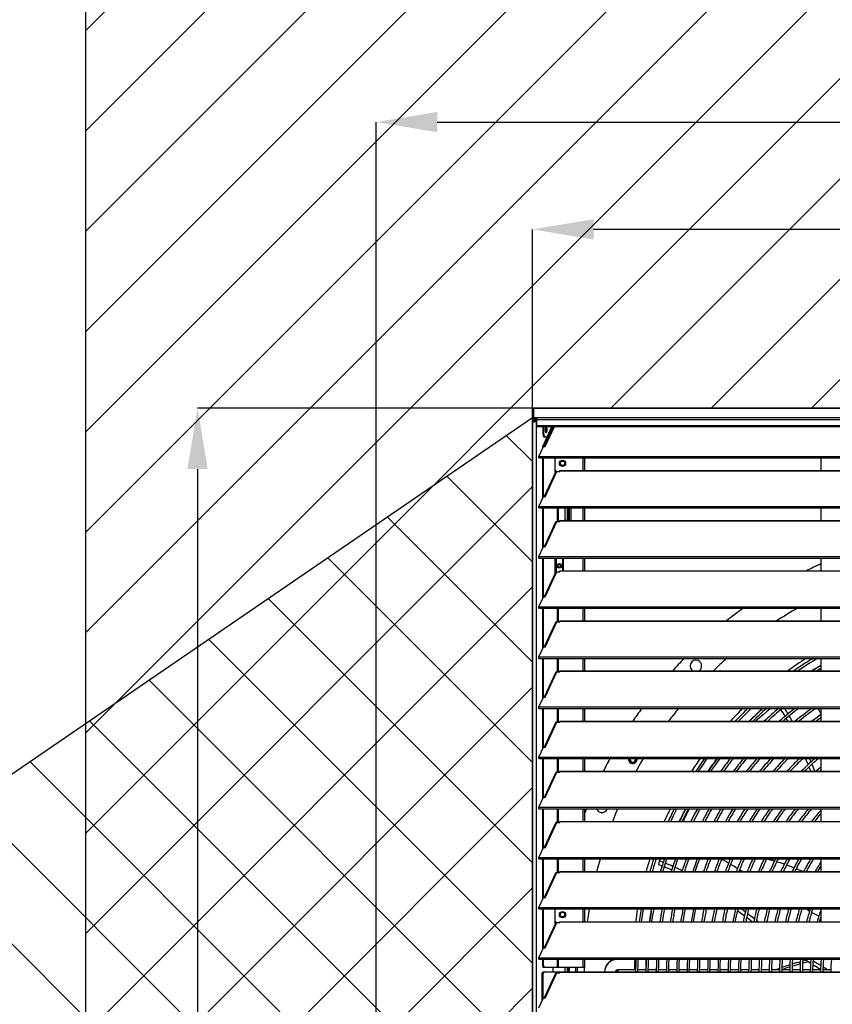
# Model space of a CAD drawing. Header units: millimetres. Extents: x 0 to 39025, y 0 to 11880.
# Tile 37 of 54: x 26036 to 26946, y 9173 to 10274. Entities that reach past the tile are written whole.
import ezdxf

# ---------------------------------------------------------------- set-up
doc = ezdxf.new("R2010")
doc.units = ezdxf.units.MM
doc.header["$PDSIZE"] = -1
for name, color, linetype in [('DIMENZIJE', 4, 'Continuous'), ('ODMIKI funkcionalni', 253, 'Continuous'), ('ODMIKI varnostni', 252, 'Continuous')]:
    doc.layers.add(name, color=color, linetype=linetype)
doc.styles.add('SLDTEXTSTYLE6', font='txt')
doc.dimstyles.new('SLDDIMSTYLE0', dxfattribs={"dimtxt": 3, "dimasz": 3.414889, "dimexe": 0, "dimexo": 0.0625, "dimgap": 0.75, "dimtad": 1, "dimdec": 0, "dimlfac": 20, "dimrnd": 1e-09, "dimzin": 12, "dimdsep": 46, "dimtxsty": 'SLDTEXTSTYLE6', "dimsah": 1, "dimcen": 0.09, "dimadec": 0, "dimazin": 3, "dimtfac": 1, "dimtdec": 0, "dimtofl": 0, "dimtmove": 0, "dimatfit": 3, "dimfxl": 1, "dimfrac": 2, "dimtolj": 1, "dimtzin": 12, "dimarcsym": 0})

# ---------------------------------------------------------------- blocks, each defined once
blk = doc.blocks.new('*D11')
at = {"layer": 'Defpoints', "color": 0, "ltscale": 20, "transparency": 16777216}
for p in [(26610.3, 10039.9), (26610.3, 9824.4), (29810.3, 9824.4)]:
    blk.add_point(p, dxfattribs=at)
at = {"layer": 'DIMENZIJE', "color": 0, "lineweight": -2, "ltscale": 20, "transparency": 16777216}
for p, q in [((26610.3, 9825.7), (26610.3, 10039.9)), ((29742, 10039.9), (26678.6, 10039.9)), ((29810.3, 9825.7), (29810.3, 10039.9))]:
    blk.add_line(p, q, dxfattribs=at)
at = {"layer": 'DIMENZIJE', "color": 0, "ltscale": 20, "transparency": 16777216}
for points in [[(26678.6, 10051.3), (26678.6, 10028.5), (26610.3, 10039.9)], [(29742, 10051.3), (29742, 10028.5), (29810.3, 10039.9)]]:
    blk.add_solid(points, dxfattribs=at)
at = {"layer": 'DIMENZIJE', "color": 0, "ltscale": 20, "transparency": 16777216, "insert": (28210.3, 10116.6), "char_height": 60, "attachment_point": 2, "style": 'SLDTEXTSTYLE6'}
blk.add_mtext('\\A1;3200', dxfattribs=at)
blk = doc.blocks.new('*D12')
at = {"layer": 'Defpoints', "color": 0, "ltscale": 20, "transparency": 16777216}
for p in [(26611.3, 9839.9), (26235.3, 8146.1), (26692.3, 8146.1)]:
    blk.add_point(p, dxfattribs=at)
at = {"layer": 'DIMENZIJE', "color": 0, "lineweight": -2, "ltscale": 20, "transparency": 16777216}
for p, q in [((26610.1, 9839.9), (26235.3, 9839.9)), ((26235.3, 9771.6), (26235.3, 8214.4)), ((26691.1, 8146.1), (26235.3, 8146.1))]:
    blk.add_line(p, q, dxfattribs=at)
at = {"layer": 'DIMENZIJE', "color": 0, "ltscale": 20, "transparency": 16777216}
for points in [[(26223.9, 9771.6), (26246.7, 9771.6), (26235.3, 9839.9)], [(26223.9, 8214.4), (26246.7, 8214.4), (26235.3, 8146.1)]]:
    blk.add_solid(points, dxfattribs=at)
at = {"layer": 'DIMENZIJE', "color": 0, "ltscale": 20, "transparency": 16777216, "insert": (26158.6, 8993), "char_height": 60, "attachment_point": 2, "rotation": 90, "style": 'SLDTEXTSTYLE6'}
blk.add_mtext('\\A1;1694', dxfattribs=at)
blk = doc.blocks.new('*D13')
at = {"layer": 'Defpoints', "color": 0, "ltscale": 20, "transparency": 16777216}
for p in [(29810.3, 10159.9), (29810.3, 9824.4), (26435.3, 9124.4)]:
    blk.add_point(p, dxfattribs=at)
at = {"layer": 'DIMENZIJE', "color": 0, "lineweight": -2, "ltscale": 20, "transparency": 16777216}
for p, q in [((26435.3, 9125.6), (26435.3, 10159.9)), ((26503.6, 10159.9), (29742, 10159.9)), ((29810.3, 9825.7), (29810.3, 10159.9))]:
    blk.add_line(p, q, dxfattribs=at)
at = {"layer": 'DIMENZIJE', "color": 0, "ltscale": 20, "transparency": 16777216}
for points in [[(26503.6, 10171.3), (26503.6, 10148.5), (26435.3, 10159.9)], [(29742, 10171.3), (29742, 10148.5), (29810.3, 10159.9)]]:
    blk.add_solid(points, dxfattribs=at)
at = {"layer": 'DIMENZIJE', "color": 0, "ltscale": 20, "transparency": 16777216, "insert": (28122.8, 10235.8), "char_height": 60, "attachment_point": 2, "style": 'SLDTEXTSTYLE6'}
blk.add_mtext('\\A1;3375', dxfattribs=at)

msp = doc.modelspace()

# ---------------------------------------------------------------- hatches: boundary and pattern name
at = {"layer": 'ODMIKI funkcionalni'}
h = msp.add_hatch(dxfattribs=at)
h.set_pattern_fill('ANSI31', color=256, scale=25)
h.set_pattern_definition([(45, (15623.25, 0), (-56.1266, 56.1266), [])])
h.paths.add_polyline_path([(30610.3, 10824.8), (26110.2, 10824.8), (26110.2, 8118.1), (26610.1, 8118.1), (26610.1, 9839.9), (29811.7, 9839.9), (29811.7, 8118.1), (30610.3, 8118.1)])
at = {"layer": 'ODMIKI varnostni'}
h = msp.add_hatch(dxfattribs=at)
h.set_pattern_fill('ANSI31', color=256, scale=25, angle=90)
h.set_pattern_definition([(135, (15623.25, 0), (-56.1266, -56.1266), [])])
h.paths.add_polyline_path([(26610.1, 9829.5), (24110.1, 8118.1), (26610.1, 8118.1)])
h.paths.add_polyline_path([(29811.7, 9829.5), (29811.7, 8118.1), (32311.7, 8118.1)])

# ---------------------------------------------------------------- linework, layer by layer
at = {"color": 7, "linetype": 'Continuous', "lineweight": 25, "ltscale": 20}
for p, q in [((26610.3, 9838.9), (26610.3, 9828.5)), ((28184.4, 9839.9), (26611.3, 9839.9)), ((28184.3, 9839.9), (26611.3, 9839.9)), ((26611.3, 9839.9), (26611.3, 9827.4)), ((26610.3, 9828.1), (26610.3, 8266.1)), ((26611.3, 9829.5), (28184.3, 9829.5)), ((26611.3, 9828.5), (26614.8, 9828.5)), ((26611.3, 9828.4), (26614.4, 9828.4)), ((26611.3, 9827.4), (26614.4, 9827.4)), ((26612.3, 9825.4), (26612.3, 9827.4)), ((26612.3, 9826.4), (26614.2, 9826.4)), ((26614.2, 9826.4), (26614.2, 9825.4)), ((26614.2, 9826.4), (26614.8, 9826.4)), ((26614.4, 9828.4), (26614.4, 9827.4)), ((26614.8, 9828.4), (26614.4, 9828.4)), ((26614.8, 9827.4), (26614.4, 9827.4)), ((26614.8, 9829.5), (26614.8, 9819.4)), ((28180.9, 9826.6), (26614.8, 9826.6)), ((26614.2, 9825.4), (26612.3, 9825.4)), ((26612.3, 9824.8), (26612.3, 9824.8)), ((26613.3, 9825.1), (26614.8, 9825.2)), ((26613.3, 9825.1), (26614.2, 9825.1)), ((26614.2, 9825.4), (26614.8, 9825.4)), ((26614.2, 9825.1), (26614.2, 8266.1)), ((26614.2, 9825.1), (26614.8, 9825.1)), ((26614.8, 9820.5), (28180.9, 9820.5)), ((26614.8, 9819.4), (28180.9, 9819.4)), ((26621.6, 9797.1), (26632, 9819.4)), ((26622, 9810.4), (26622, 9819.4)), ((26622.6, 9797.1), (26632.9, 9819.4)), ((26623, 9810.4), (26623, 9819.4)), ((26633.6, 9819.4), (26623.1, 9797)), ((26624.2, 9796.9), (26634.7, 9819.4)), ((26625.2, 9818), (26624.6, 9818)), ((26624.8, 9818.7), (26625.2, 9818)), ((26625.2, 9818), (26625.2, 9813.9)), ((26625.5, 9817.5), (26625.5, 9814.3)), ((26622, 9810.4), (26623, 9810.4)), ((26622.9, 9807.4), (26622, 9810.4)), ((26626.4, 9807.4), (26622.9, 9807.4)), ((26623, 9810.4), (26623.9, 9807.4)), ((26625.2, 9813.9), (26624.6, 9813.9)), ((26625.2, 9813.9), (26624.8, 9813.1)), ((26617.4, 9785.9), (26622.6, 9797.1)), ((26622.6, 9797.1), (26621.6, 9797.1)), ((26621.6, 9794.9), (26621.6, 9797.1)), ((26622.6, 9796.9), (26622.6, 9797.1)), ((26622.6, 9797.1), (26624.2, 9796.9)), ((26617.4, 9784.3), (26617.4, 9785.9)), ((26617.4, 9785.9), (28178.3, 9785.9)), ((26617.4, 9784.3), (28178.3, 9784.3)), ((26621.6, 9738.8), (26621.6, 9784.3)), ((26622.6, 9740.8), (26622.6, 9784.3)), ((26635.5, 9768.1), (26635.5, 9784.3)), ((26666.8, 9770.1), (26666.8, 9784.3)), ((26668.8, 9770.1), (26668.8, 9784.3)), ((26933, 9784.3), (26933, 9770.1)), ((26640.8, 9778.2), (26641.4, 9778.2)), ((26646.3, 9778.2), (26646.8, 9778.2)), ((26635.8, 9768.1), (26623.1, 9740.9)), ((26624.2, 9740.8), (26637.4, 9769)), ((26635.5, 9770.9), (26637.3, 9769.1)), ((26635.5, 9768.1), (26635.8, 9768.1)), ((26637.3, 9769.1), (26639.3, 9769.1)), ((26637.4, 9769), (26640.8, 9769)), ((26639.3, 9769), (26639.3, 9769.1)), ((26640.8, 9769), (26640.8, 9770.1)), ((26640.8, 9770.1), (28154.8, 9770.1)), ((26640.8, 9769.8), (28154.8, 9769.8)), ((26617.4, 9729.8), (26622.6, 9741)), ((26622.6, 9741), (26624.2, 9740.8)), ((26617.4, 9728.2), (26617.4, 9729.8)), ((26617.4, 9729.8), (28178.3, 9729.8)), ((26617.4, 9728.2), (28178.3, 9728.2)), ((26621.6, 9682.7), (26621.6, 9728.2)), ((26622.6, 9684.7), (26622.6, 9728.2)), ((26638.3, 9712.9), (26638.3, 9728.2)), ((26639.3, 9712.9), (26639.3, 9728.2)), ((26646.3, 9728.2), (26646.3, 9714.5)), ((26646.5, 9728.2), (26646.5, 9714.5)), ((26648.8, 9728.2), (26648.8, 9714.5)), ((26649.1, 9728.2), (26649.1, 9714.5)), ((26650.6, 9728.2), (26650.6, 9714.5)), ((26651.4, 9728.2), (26651.4, 9714.5)), ((26653.3, 9714.5), (26653.3, 9728.2)), ((26666.8, 9714), (26666.8, 9728.2)), ((26668.8, 9714), (26668.8, 9728.2)), ((26933, 9728.2), (26933, 9714)), ((26635.8, 9712.1), (26623.1, 9684.8)), ((26624.2, 9684.7), (26637.4, 9712.9)), ((26637.4, 9712.9), (26640.8, 9712.9)), ((26640.8, 9712.9), (26640.8, 9714)), ((26640.8, 9714), (28154.8, 9714)), ((26640.8, 9713.7), (28154.8, 9713.7)), ((26646.3, 9714.5), (26653.3, 9714.5)), ((26617.4, 9673.7), (26622.6, 9684.9)), ((26622.6, 9684.9), (26624.2, 9684.7)), ((26617.4, 9672.1), (26617.4, 9673.7)), ((26617.4, 9673.7), (28178.3, 9673.7)), ((26617.4, 9672.1), (28178.3, 9672.1)), ((26621.6, 9626.6), (26621.6, 9672.1)), ((26622.6, 9628.6), (26622.6, 9672.1)), ((26635.5, 9655.4), (26635.5, 9672.1)), ((26636.5, 9672.1), (26636.5, 9656.6)), ((26638.3, 9663.4), (26638.7, 9663.4)), ((26642, 9663.4), (26642.3, 9663.4)), ((26643.7, 9672.1), (26643.7, 9657.9)), ((26644.8, 9657.9), (26644.8, 9672.1)), ((26666.8, 9657.9), (26666.8, 9672.1)), ((26668.8, 9657.9), (26668.8, 9672.1)), ((26933, 9672.1), (26933, 9657.9)), ((26635.8, 9656), (26623.1, 9628.8)), ((26624.2, 9628.6), (26637.4, 9656.8)), ((26637.4, 9656.8), (26640.8, 9656.8)), ((26640.8, 9656.8), (26640.8, 9657.9)), ((26640.8, 9657.9), (28154.8, 9657.9)), ((26640.8, 9657.7), (28154.8, 9657.7)), ((26617.4, 9617.6), (26622.6, 9628.8)), ((26622.6, 9628.8), (26624.2, 9628.6)), ((26617.4, 9617.6), (28178.3, 9617.6)), ((26617.4, 9616), (26617.4, 9617.6)), ((26617.4, 9616), (28178.3, 9616)), ((26621.6, 9570.5), (26621.6, 9616)), ((26622.6, 9572.5), (26622.6, 9616)), ((26638.3, 9600.8), (26638.3, 9616)), ((26639.3, 9600.8), (26639.3, 9616)), ((26666.8, 9601.9), (26666.8, 9616)), ((26668.8, 9601.9), (26668.8, 9616)), ((26933, 9616), (26933, 9601.9)), ((26635.8, 9599.9), (26623.1, 9572.7)), ((26624.2, 9572.5), (26637.4, 9600.8)), ((26637.4, 9600.8), (26640.8, 9600.8)), ((26640.8, 9600.8), (26640.8, 9601.9)), ((26640.8, 9601.9), (28154.8, 9601.9)), ((26640.8, 9601.6), (28154.8, 9601.6)), ((26617.4, 9561.5), (26622.6, 9572.7)), ((26622.6, 9572.7), (26624.2, 9572.5)), ((26617.4, 9559.9), (26617.4, 9561.5)), ((26617.4, 9561.5), (28178.3, 9561.5)), ((26617.4, 9559.9), (28178.3, 9559.9)), ((26621.6, 9514.4), (26621.6, 9559.9)), ((26622.6, 9516.4), (26622.6, 9559.9)), ((26638.3, 9544.7), (26638.3, 9559.9)), ((26639.3, 9544.7), (26639.3, 9559.9)), ((26666.8, 9545.8), (26666.8, 9559.9)), ((26668.8, 9545.8), (26668.8, 9559.9)), ((26933, 9559.9), (26933, 9545.8)), ((26635.8, 9543.8), (26623.1, 9516.6)), ((26624.2, 9516.4), (26637.4, 9544.7)), ((26637.4, 9544.7), (26640.8, 9544.7)), ((26640.8, 9544.7), (26640.8, 9545.8)), ((26640.8, 9545.8), (28154.8, 9545.8)), ((26640.8, 9545.5), (28154.8, 9545.5)), ((26933, 9546), (26932.7, 9545.8)), ((26617.4, 9505.5), (26622.6, 9516.6)), ((26622.6, 9516.6), (26624.2, 9516.4)), ((26617.4, 9505.5), (28178.3, 9505.5)), ((26617.4, 9503.8), (26617.4, 9505.5)), ((26617.4, 9503.8), (28178.3, 9503.8)), ((26621.6, 9458.3), (26621.6, 9503.8)), ((26622.6, 9460.4), (26622.6, 9503.8)), ((26638.3, 9488.6), (26638.3, 9503.8)), ((26639.3, 9488.6), (26639.3, 9503.8)), ((26666.8, 9489.7), (26666.8, 9503.8)), ((26668.8, 9489.7), (26668.8, 9503.8)), ((26933, 9503.8), (26933, 9489.7)), ((26635.8, 9487.7), (26623.1, 9460.5)), ((26624.2, 9460.3), (26637.4, 9488.6)), ((26637.4, 9488.6), (26640.8, 9488.6)), ((26640.8, 9488.6), (26640.8, 9489.7)), ((26640.8, 9489.7), (28154.8, 9489.7)), ((26640.8, 9489.4), (28154.8, 9489.4)), ((26617.4, 9449.4), (26622.6, 9460.6)), ((26622.6, 9460.6), (26624.2, 9460.3)), ((26617.4, 9447.7), (26617.4, 9449.4)), ((26617.4, 9449.4), (28178.3, 9449.4)), ((26617.4, 9447.7), (28178.3, 9447.7)), ((26621.6, 9402.2), (26621.6, 9447.7)), ((26622.6, 9404.3), (26622.6, 9447.7)), ((26638.3, 9432.5), (26638.3, 9447.7)), ((26639.3, 9432.5), (26639.3, 9447.7)), ((26666.8, 9433.6), (26666.8, 9447.7)), ((26668.8, 9433.6), (26668.8, 9447.7)), ((26921.9, 9444), (26920.3, 9447.7)), ((26933, 9447.7), (26933, 9433.6)), ((26635.8, 9431.6), (26623.1, 9404.4)), ((26624.2, 9404.2), (26637.4, 9432.5)), ((26637.4, 9432.5), (26640.8, 9432.5)), ((26640.8, 9432.5), (26640.8, 9433.6)), ((26640.8, 9433.6), (28154.8, 9433.6)), ((26640.8, 9433.3), (28154.8, 9433.3)), ((26617.4, 9393.3), (26622.6, 9404.5)), ((26622.6, 9404.5), (26624.2, 9404.2)), ((26617.4, 9391.6), (26617.4, 9393.3)), ((26617.4, 9393.3), (28178.3, 9393.3)), ((26617.4, 9391.6), (28178.3, 9391.6)), ((26621.6, 9346.1), (26621.6, 9391.6)), ((26622.6, 9348.2), (26622.6, 9391.6)), ((26638.3, 9376.4), (26638.3, 9391.6)), ((26639.3, 9376.4), (26639.3, 9391.6)), ((26666.8, 9377.5), (26666.8, 9391.6)), ((26668.8, 9377.5), (26668.8, 9391.6)), ((26933, 9391.6), (26933, 9377.5)), ((26635.8, 9375.5), (26623.1, 9348.3)), ((26624.2, 9348.1), (26637.4, 9376.4)), ((26637.4, 9376.4), (26640.8, 9376.4)), ((26640.8, 9376.4), (26640.8, 9377.5)), ((26640.8, 9377.5), (28154.8, 9377.5)), ((26640.8, 9377.2), (28154.8, 9377.2)), ((26617.4, 9337.2), (26622.6, 9348.4)), ((26622.6, 9348.4), (26624.2, 9348.1)), ((26617.4, 9335.5), (26617.4, 9337.2)), ((26617.4, 9337.2), (28178.3, 9337.2)), ((26617.4, 9335.5), (28178.3, 9335.5)), ((26621.6, 9290), (26621.6, 9335.5)), ((26622.6, 9292.1), (26622.6, 9335.5)), ((26638.3, 9320.3), (26638.3, 9335.5)), ((26639.3, 9320.3), (26639.3, 9335.5)), ((26666.8, 9321.4), (26666.8, 9335.5)), ((26668.8, 9321.4), (26668.8, 9335.5)), ((26753.6, 9335.5), (26752.1, 9333.4)), ((26752.1, 9333.4), (26756.7, 9331.7)), ((26933, 9335.5), (26933, 9321.4)), ((26624.2, 9292.1), (26637.4, 9320.3)), ((26637.4, 9320.3), (26640.8, 9320.3)), ((26640.8, 9320.3), (26640.8, 9321.4)), ((26640.8, 9321.4), (28154.8, 9321.4)), ((26640.8, 9321.1), (28154.8, 9321.1)), ((26751.3, 9329.1), (26755.4, 9327.6)), ((26768.4, 9322), (26769.6, 9321.4)), ((26635.8, 9319.4), (26623.1, 9292.2)), ((26617.4, 9281.1), (26622.6, 9292.3)), ((26622.6, 9292.3), (26624.2, 9292.1)), ((26617.4, 9281.1), (28178.3, 9281.1)), ((26617.4, 9279.5), (26617.4, 9281.1)), ((26617.4, 9279.5), (28178.3, 9279.5)), ((26621.6, 9234), (26621.6, 9279.5)), ((26622.6, 9236), (26622.6, 9279.5)), ((26635.5, 9263.1), (26635.5, 9279.5)), ((26643.8, 9275.7), (26643.8, 9276.3)), ((26666.8, 9265.3), (26666.8, 9279.5)), ((26668.8, 9265.3), (26668.8, 9279.5)), ((26837.3, 9279.5), (26837.5, 9279.3)), ((26839.7, 9277.7), (26847.6, 9272)), ((26844.3, 9279.5), (26848.5, 9276.3)), ((26920.3, 9277), (26916, 9279.5)), ((26933, 9279.5), (26933, 9265.3)), ((26635.5, 9265.9), (26637.2, 9264.2)), ((26640.8, 9264.2), (26640.8, 9265.3)), ((26640.8, 9265.3), (28154.8, 9265.3)), ((26640.8, 9265), (28154.8, 9265)), ((26643.8, 9270.3), (26643.8, 9270.8)), ((26849.9, 9270.3), (26856.5, 9265.3)), ((26850.8, 9274.6), (26858.6, 9268.8)), ((26860.9, 9267.1), (26863.3, 9265.3)), ((26933, 9270), (26932.9, 9270)), ((26635.8, 9263.3), (26623.1, 9236.1)), ((26624.2, 9236), (26637.4, 9264.2)), ((26635.5, 9263.1), (26635.7, 9263.1)), ((26637.4, 9264.2), (26640.8, 9264.2)), ((26617.4, 9225), (26622.6, 9236.2)), ((26622.6, 9236.2), (26624.2, 9236)), ((26617.4, 9225), (28178.3, 9225)), ((26617.4, 9223.4), (26617.4, 9225)), ((26617.4, 9223.4), (28178.3, 9223.4)), ((26621.6, 9216.2), (26621.6, 9223.4)), ((26622.6, 9216.2), (26622.6, 9223.4)), ((26638.3, 9214.2), (26638.3, 9223.4)), ((26639.3, 9214.2), (26639.3, 9223.4)), ((26666.8, 9214.2), (26666.8, 9223.4)), ((26668.8, 9214.2), (26668.8, 9223.4)), ((26921.6, 9223.4), (26921.7, 9223.3)), ((26621.6, 9216.2), (26622.6, 9216.2)), ((26622.2, 9214.2), (26621.6, 9216.2)), ((26668.8, 9214.2), (26622.2, 9214.2)), ((26622.6, 9216.2), (26623.2, 9214.2)), ((26633, 9214.2), (26633, 9209.2)), ((26646.5, 9214.2), (26646.5, 9209.2)), ((26648.8, 9214.2), (26648.8, 9209.2)), ((26649.1, 9214.2), (26649.1, 9209.2)), ((26650.6, 9214.2), (26650.6, 9209.2)), ((26651.4, 9214.2), (26651.4, 9209.2)), ((26658.3, 9214.2), (26658.3, 9209.2)), ((26660.4, 9209.2), (26660.4, 9214.2)), ((26668.4, 9209.2), (26668.5, 9214.2)), ((26703.7, 9210.7), (26703.7, 9210.7)), ((26704.2, 9210.2), (26704.3, 9210.1)), ((26725.7, 9211.4), (26705.9, 9211.4)), ((26705.9, 9209.2), (26705.9, 9211.4)), ((26737.2, 9211.4), (26728.3, 9211.4)), ((26748.7, 9211.4), (26739.8, 9211.4)), ((26760.2, 9211.4), (26751.3, 9211.4)), ((26771.7, 9211.4), (26762.8, 9211.4)), ((26783.2, 9211.4), (26774.3, 9211.4)), ((26794.7, 9211.4), (26785.8, 9211.4)), ((26806.2, 9211.4), (26797.3, 9211.4)), ((26817.7, 9211.4), (26808.8, 9211.4)), ((26829.2, 9211.4), (26820.3, 9211.4)), ((26840.7, 9211.4), (26831.8, 9211.4)), ((26852.2, 9211.4), (26843.3, 9211.4)), ((26863.7, 9211.4), (26854.8, 9211.4)), ((26875.2, 9211.4), (26866.3, 9211.4)), ((26886.7, 9211.4), (26877.8, 9211.4)), ((26898.2, 9211.4), (26889.3, 9211.4)), ((26909.7, 9211.4), (26900.8, 9211.4)), ((26921.2, 9211.4), (26912.3, 9211.4)), ((26932.7, 9211.4), (26923.8, 9211.4)), ((26944.2, 9211.4), (26935.3, 9211.4)), ((26621.1, 9207.2), (26621.7, 9209.2)), ((26622.1, 9207.2), (26621.1, 9207.2)), ((26621.1, 9176.8), (26621.1, 9207.2)), ((26621.7, 9209.2), (28174, 9209.2)), ((26622.7, 9209.2), (26622.1, 9207.2)), ((26622.1, 9178.8), (26622.1, 9207.2)), ((26635.8, 9207.2), (26623.1, 9180)), ((26624.2, 9179.9), (26637.4, 9208.1)), ((26637.4, 9208.1), (26640.8, 9208.1)), ((26637.8, 9208.1), (26637.8, 9209.2)), ((26638.8, 9208.1), (26638.8, 9209.2)), ((26640.8, 9208.1), (26640.8, 9209.2)), ((26640.8, 9208.9), (28154.8, 9208.9)), ((26617.4, 9168.9), (26622.6, 9180.1)), ((26622.6, 9180.1), (26624.2, 9179.9))]:
    msp.add_line(p, q, dxfattribs=at)
at = {"color": 7, "linetype": 'Continuous', "lineweight": 25, "ltscale": 20, "flags": 128}
for points in [[(26611.3, 9839.9), (26611.3, 9839.9), (26611.3, 9839.9)], [(26610.3, 9824.4), (26610.4, 9824.5), (26610.5, 9824.5), (26610.6, 9824.5), (26610.8, 9824.6), (26611.1, 9824.6), (26611.4, 9824.7), (26611.7, 9824.7), (26612, 9824.8), (26612.4, 9824.8), (26612.7, 9824.9), (26613.1, 9824.9), (26613.4, 9824.9), (26613.7, 9825), (26613.9, 9825), (26614.1, 9825.1), (26614.2, 9825.1)], [(26626.5, 9815.9), (26626.5, 9816.3), (26626.5, 9816.6), (26626.5, 9817), (26626.4, 9817.3), (26626.4, 9817.6), (26626.3, 9817.9), (26626.3, 9818.2), (26626.2, 9818.5), (26626.1, 9818.7), (26626, 9818.9), (26625.9, 9819.1), (26625.8, 9819.2), (26625.7, 9819.3), (26625.6, 9819.4), (26625.5, 9819.4), (26625.4, 9819.4), (26625.2, 9819.3), (26625.1, 9819.3), (26625, 9819.1), (26624.9, 9819), (26624.8, 9818.8), (26624.7, 9818.6), (26624.7, 9818.3), (26624.6, 9818.1), (26624.5, 9817.8), (26624.5, 9817.5), (26624.4, 9817.1), (26624.4, 9816.8), (26624.4, 9816.4), (26624.4, 9816.1), (26624.4, 9815.7), (26624.4, 9815.4), (26624.4, 9815), (26624.4, 9814.7), (26624.5, 9814.3), (26624.5, 9814), (26624.6, 9813.7), (26624.7, 9813.5), (26624.7, 9813.2), (26624.8, 9813), (26624.9, 9812.8), (26625, 9812.7), (26625.1, 9812.5), (26625.2, 9812.5), (26625.4, 9812.4), (26625.5, 9812.4), (26625.6, 9812.4), (26625.7, 9812.5), (26625.8, 9812.6), (26625.9, 9812.7), (26626, 9812.9), (26626.1, 9813.1), (26626.2, 9813.3), (26626.3, 9813.6), (26626.3, 9813.9), (26626.4, 9814.2), (26626.4, 9814.5), (26626.5, 9814.8), (26626.5, 9815.2), (26626.5, 9815.5), (26626.5, 9815.9)], [(26933, 9551.8), (26927.6, 9548.5), (26923.2, 9545.8)], [(26788.4, 9546.8), (26789, 9546.2), (26789.8, 9545.8)], [(26928.1, 9545.8), (26928.9, 9546.3), (26933, 9548.8)], [(26840.8, 9489.7), (26847.7, 9496.7), (26854.9, 9503.8)], [(26876.7, 9503.8), (26875.7, 9503), (26872, 9500), (26868.4, 9496.9), (26864.2, 9493.4), (26860, 9489.9), (26859.8, 9489.7)], [(26933, 9497.1), (26928.6, 9493.9), (26922.9, 9489.7)], [(26933, 9498.2), (26932.2, 9499.7), (26931.1, 9501.8), (26929.9, 9503.8)], [(26895.8, 9489.7), (26895.1, 9491), (26894.1, 9492.7)], [(26900.7, 9489.7), (26898.4, 9493.9), (26897.4, 9495.5)], [(26927.3, 9489.7), (26930.1, 9491.8), (26933, 9493.9)], [(26726.2, 9433.6), (26731.1, 9442.2), (26734.3, 9447.7)], [(26802.6, 9447.7), (26797.8, 9440.8), (26792.9, 9433.6)], [(26796, 9433.6), (26799.9, 9439.4), (26805.8, 9447.7)], [(26809.9, 9433.6), (26815.4, 9441.3), (26820.2, 9447.7)], [(26918.6, 9441), (26916.9, 9445.1), (26915.8, 9447.7)], [(26921.6, 9433.6), (26919.7, 9438.3), (26919.6, 9438.4)], [(26933, 9438.6), (26930.7, 9436.4), (26927.5, 9433.6)], [(26931.4, 9433.6), (26932.4, 9434.5), (26933, 9435.1)], [(26670.6, 9391.6), (26670.3, 9390.9), (26668.8, 9387.1)], [(26700.1, 9377.5), (26704, 9387.4), (26705.8, 9391.6)], [(26768.8, 9391.6), (26765.6, 9385.1), (26762.1, 9377.5)], [(26764.9, 9377.5), (26768, 9384), (26771.7, 9391.6)], [(26794.7, 9391.6), (26790.9, 9384.3), (26787.5, 9377.5)], [(26790.4, 9377.5), (26793.2, 9383.1), (26797.7, 9391.6)], [(26834.4, 9391.6), (26830.4, 9384.8), (26826.3, 9377.5)], [(26682.3, 9321.4), (26684.4, 9329.4), (26686.1, 9335.5)], [(26752.1, 9333.4), (26751.6, 9331), (26751.3, 9329.1)], [(26756.2, 9321.4), (26759.1, 9330.9), (26760.7, 9335.5)], [(26770.1, 9335.5), (26767.6, 9328.1), (26765.5, 9321.4)], [(26768.2, 9321.4), (26770.1, 9327.3), (26772.8, 9335.5)], [(26794.5, 9335.5), (26792.5, 9330.1), (26789.6, 9321.4)], [(26792.3, 9321.4), (26795, 9329.2), (26797.3, 9335.5)], [(26829.7, 9330.7), (26827.2, 9332.1), (26824.6, 9333.6), (26822.1, 9335), (26821.8, 9335.1)], [(26869.4, 9335.5), (26866.2, 9328.6), (26863.1, 9321.5), (26863.1, 9321.4)], [(26839.7, 9324.9), (26839.7, 9324.9), (26839, 9325.3), (26838.3, 9325.7), (26837.6, 9326.1), (26836.1, 9327), (26834.6, 9327.9), (26833.1, 9328.7), (26831.9, 9329.4)], [(26845.7, 9321.4), (26845.4, 9321.6), (26844.7, 9322), (26844.1, 9322.3), (26843.4, 9322.7), (26842.7, 9323.1), (26842, 9323.5), (26842, 9323.6)], [(26929.6, 9321.4), (26932.3, 9326), (26933, 9327.4)], [(26671.9, 9265.3), (26672.4, 9269.5), (26673.9, 9279.5)], [(26731.8, 9279.5), (26730.7, 9272.6), (26729.6, 9265.3)], [(26732.2, 9265.3), (26733.3, 9272.2), (26734.5, 9279.5)], [(26743.5, 9279.5), (26742.1, 9270.8), (26741.2, 9265.3)], [(26743.8, 9265.3), (26744.6, 9270.4), (26746.2, 9279.5)], [(26778.7, 9265.3), (26780.3, 9274.4), (26781.3, 9279.5)], [(26790.4, 9279.5), (26789.1, 9272.7), (26787.8, 9265.3)], [(26790.4, 9265.3), (26791.6, 9272.3), (26793, 9279.5)], [(26837.5, 9279.5), (26835.9, 9272.2), (26834.5, 9265.3)], [(26837.1, 9265.3), (26838.4, 9271.7), (26840.2, 9279.5)], [(26930.6, 9271.3), (26926.9, 9273.3), (26922.6, 9275.7)], [(26931.5, 9265.3), (26932.5, 9268.7), (26933, 9270.6)], [(26725.9, 9223.4), (26725.8, 9219.2), (26725.6, 9209.2)], [(26728.2, 9209.2), (26728.4, 9219.1), (26728.5, 9223.4)], [(26737.4, 9223.4), (26737.3, 9218.9), (26737.1, 9209.2)], [(26739.7, 9209.2), (26739.9, 9218.8), (26740, 9223.4)], [(26748.9, 9223.4), (26748.8, 9218.6), (26748.6, 9209.2)], [(26751.2, 9209.2), (26751.4, 9218.5), (26751.5, 9223.4)], [(26760.4, 9223.4), (26760.3, 9218.3), (26760.1, 9209.2)], [(26762.7, 9209.2), (26762.9, 9218.2), (26763, 9223.4)], [(26772, 9223.4), (26771.8, 9218), (26771.6, 9209.2)], [(26774.2, 9209.2), (26774.4, 9217.9), (26774.6, 9223.4)], [(26783.5, 9223.4), (26783.3, 9217.7), (26783.1, 9209.2)], [(26785.7, 9209.2), (26785.9, 9217.6), (26786.1, 9223.4)], [(26795, 9223.4), (26794.8, 9217.4), (26794.6, 9209.2)], [(26797.2, 9209.2), (26797.4, 9217.3), (26797.6, 9223.4)], [(26806.5, 9223.4), (26806.3, 9217.1), (26806.1, 9209.2)], [(26808.7, 9209.2), (26808.9, 9217), (26809.1, 9223.4)], [(26818, 9223.4), (26817.8, 9216.8), (26817.6, 9209.2)], [(26820.2, 9209.2), (26820.4, 9216.7), (26820.6, 9223.4)], [(26829.5, 9223.4), (26829.3, 9216.5), (26829.1, 9209.2)], [(26831.7, 9209.2), (26831.9, 9216.4), (26832.1, 9223.4)], [(26841, 9223.4), (26840.7, 9216.2), (26840.6, 9209.2)], [(26843.2, 9209.2), (26843.3, 9216.1), (26843.6, 9223.4)], [(26916.7, 9222), (26916, 9221.9), (26912.6, 9221.1)], [(26886.7, 9212.9), (26886.3, 9212.8), (26882.8, 9211.4)]]:
    msp.add_lwpolyline(points, dxfattribs=at)
at = {"color": 7, "linetype": 'Continuous', "lineweight": 25, "ltscale": 400}
for centre, radius in [((26643.8, 9778.2), 3.5), ((26643.8, 9778.2), 3), ((26643.8, 9778.2), 2.46), ((26640.3, 9663.5), 2.5), ((26640.3, 9663.4), 2.4), ((26640.3, 9663.4), 2), ((26640.3, 9663.4), 1.62), ((26643.8, 9273.2), 3.5), ((26643.8, 9273.3), 3), ((26643.8, 9273.3), 2.46)]:
    msp.add_circle(centre, radius, dxfattribs=at)
for centre, radius, start, end in [((26611.3, 9828.5), 1.05, 89.989, 270.011), ((26612.3, 9824.4), 2, 90.0047, 179.9953), ((26611.3, 9828.5), 0.05, 89.989, 270.011), ((26612.3, 9824.4), 0.979, 89.3074, 165.9197), ((26611.6, 9828.7), 3.96, 280.554, 295.0287), ((26619.2, 9816.3), 6.4, 356.4295, 25.3943), ((26618.8, 9815.6), 6.79, 335.446, 2.7302), ((26624.1, 9796.1), 1.38, 77.5213, 136.4295), ((26637.2, 9767.5), 1.58, 85.0945, 154.0641), ((26624.1, 9740), 1.38, 77.5213, 136.4295), ((26637.2, 9711.4), 1.58, 85.0945, 154.0641), ((26624.1, 9683.9), 1.38, 77.5213, 136.4295), ((26640.3, 9663.4), 4.5, 8.2807, 41.2136), ((26640.3, 9663.4), 4.5, 318.7864, 351.7193), ((27135.9, 9208.4), 500.1, 113.9362, 115.9982), ((26637.2, 9655.3), 1.58, 85.0945, 154.0641), ((26624.1, 9627.8), 1.38, 77.5213, 136.4295), ((27135.9, 9208.4), 500.1, 125.4187, 128.1264), ((27135.9, 9208.4), 467.5, 119.3354, 122.7005), ((26637.2, 9599.2), 1.58, 85.0945, 154.0641), ((26624.1, 9571.7), 1.38, 77.5213, 136.4295), ((27135.9, 9208.4), 500.1, 135.3494, 137.5852), ((26793, 9551.4), 6.5, 45, 225), ((26793, 9551.4), 6.5, 299.9097, 45.0078), ((27135.9, 9208.4), 467.5, 131.2545, 133.8193), ((27135.9, 9208.4), 414.3, 121.959, 125.4841), ((27135.9, 9208.4), 410.3, 121.0636, 124.7028), ((27135.9, 9208.4), 407.7, 120.4516, 124.1717), ((27135.9, 9208.4), 399.1, 120.556, 122.3104), ((26637.2, 9543.1), 1.58, 85.0945, 154.0641), ((26624.1, 9515.6), 1.38, 77.5213, 136.4295), ((27135.9, 9208.4), 500.1, 143.7987, 145.7825), ((27135.9, 9208.4), 467.5, 140.8162, 143.0191), ((27135.9, 9208.4), 414.3, 134.5184, 137.2442), ((27135.9, 9208.4), 410.3, 133.9546, 136.7321), ((27135.9, 9208.4), 399.1, 132.2623, 135.2006), ((27135.9, 9208.4), 398.8, 132.2132, 135.1563), ((27135.9, 9208.4), 396.2, 131.7971, 134.7811), ((27135.9, 9208.4), 387.3, 130.3024, 133.4384), ((27135.9, 9208.4), 384.7, 129.8437, 133.0279), ((27135.9, 9208.4), 375.8, 128.1887, 131.5537), ((26725.3, 9398.8), 193.2, 29.8595, 32.5322), ((27135.9, 9208.4), 373.2, 127.6783, 131.1013), ((26759.4, 9419.4), 157.6, 29.829, 32.3988), ((27135.9, 9208.4), 364.3, 125.8268, 129.47), ((27135.9, 9208.4), 361.7, 125.2523, 128.9672), ((26637.2, 9487), 1.58, 85.0945, 154.0641), ((26624.1, 9459.5), 1.38, 77.5213, 136.4295), ((27135.9, 9208.4), 500.1, 151.4147, 153.2449), ((26722.4, 9447.2), 4.99, 173.7209, 315.1134), ((26722.4, 9447.2), 4.8, 173.5103, 6.4897), ((26722.4, 9447.2), 4.8, 173.649, 6.351), ((26722.4, 9447.2), 4, 172.205, 7.795), ((26722.4, 9447.2), 4, 172.3719, 7.6281), ((26722.4, 9447.2), 3.32, 170.6052, 179.8973), ((26722.4, 9447.2), 3.32, 180.0964, 359.9035), ((26722.4, 9447.2), 3.32, 0.1026, 9.3948), ((26722.5, 9447.1), 4.88, 314.5232, 6.9019), ((27135.9, 9208.4), 414.3, 144.7164, 147.0796), ((27135.9, 9208.4), 399.1, 143.1633, 145.6609), ((27135.9, 9208.4), 398.8, 143.1299, 145.6304), ((27135.9, 9208.4), 387.3, 141.843, 144.4586), ((27135.9, 9208.4), 384.7, 141.5381, 144.1815), ((27135.9, 9208.4), 375.8, 140.452, 143.196), ((27135.9, 9208.4), 373.2, 140.1216, 142.8968), ((27135.9, 9208.4), 364.3, 138.9419, 141.8304), ((27135.9, 9208.4), 361.7, 138.5822, 141.506), ((27135.9, 9208.4), 352.8, 137.2942, 140.3471), ((27135.9, 9208.4), 350.2, 136.9003, 139.9936), ((27135.9, 9208.4), 341.3, 135.4857, 138.7278), ((27135.9, 9208.4), 338.7, 135.0517, 138.3406), ((27135.9, 9208.4), 329.8, 133.4867, 136.9499), ((27135.9, 9208.4), 327.2, 133.0046, 136.5231), ((27135.9, 9208.4), 318.3, 131.2581, 134.9842), ((27135.9, 9208.4), 315.7, 130.7173, 134.5101), ((26502.6, 9270.5), 453.8, 21.0677, 22.1309), ((26637.2, 9430.9), 1.58, 85.0945, 154.0641), ((26624.1, 9403.4), 1.38, 77.5213, 136.4295), ((26687.8, 9394), 6.45, 201.5727, 247.607), ((26687.9, 9394), 6.49, 247.4389, 338.3182), ((27135.9, 9208.4), 414.3, 153.7542, 155.9162), ((27135.9, 9208.4), 399.1, 152.6775, 154.9409), ((27135.9, 9208.4), 398.8, 152.6545, 154.9201), ((27135.9, 9208.4), 396.2, 152.4599, 154.744), ((27209, 9178.4), 474.2, 153.2699, 155.1683), ((27135.9, 9208.4), 375.8, 150.8256, 153.2676), ((27135.9, 9208.4), 373.2, 150.6025, 153.0663), ((27135.9, 9208.4), 364.3, 149.8108, 152.3529), ((27135.9, 9208.4), 361.7, 149.5709, 152.1369), ((27135.9, 9208.4), 350.2, 148.4593, 151.1376), ((27135.9, 9208.4), 341.3, 147.5377, 150.3108), ((27135.9, 9208.4), 338.7, 147.2575, 150.0597), ((27135.9, 9208.4), 329.8, 146.2575, 149.1651), ((27135.9, 9208.4), 327.2, 145.9529, 148.893), ((27135.9, 9208.4), 318.3, 144.8633, 147.9213), ((27135.9, 9208.4), 315.7, 144.5305, 147.625), ((27135.9, 9208.4), 306.8, 143.3374, 146.565), ((27135.9, 9208.4), 304.2, 142.972, 146.241), ((27135.9, 9208.4), 295.3, 141.6579, 145.0788), ((27135.9, 9208.4), 292.7, 141.2542, 144.7227), ((27135.9, 9208.4), 283.8, 139.7973, 143.4414), ((27135.9, 9208.4), 281.2, 139.3481, 143.0475), ((27135.9, 9208.4), 272.3, 138.1706, 141.6254), ((27135.9, 9208.4), 269.7, 138.7915, 141.1866), ((26637.2, 9374.8), 1.58, 85.0945, 154.0641), ((26624.1, 9347.4), 1.38, 77.5213, 136.4295), ((27135.9, 9208.4), 414.3, 162.1322, 164.1767), ((27135.9, 9208.4), 410.3, 161.9543, 164.0203), ((27135.9, 9208.4), 407.7, 161.8352, 163.9157), ((27135.9, 9208.4), 398.8, 161.4152, 163.5466), ((26701.9, 9185.3), 156.2, 65.2465, 68.5219), ((27135.9, 9208.4), 375.8, 160.2319, 162.5082), ((27135.9, 9208.4), 373.2, 160.0884, 162.3823), ((27135.9, 9208.4), 352.8, 158.8836, 161.3271), ((27135.9, 9208.4), 350.2, 158.7192, 161.1833), ((27135.9, 9208.4), 341.3, 158.1361, 160.6734), ((27135.9, 9208.4), 338.7, 157.9595, 160.5191), ((27135.9, 9208.4), 329.8, 157.3322, 159.9712), ((27135.9, 9208.4), 327.2, 157.1419, 159.8051), ((27135.9, 9208.4), 318.3, 156.4648, 159.2147), ((27135.9, 9208.4), 315.7, 156.2592, 159.0355), ((27135.9, 9208.4), 306.8, 155.526, 158.3973), ((27135.9, 9208.4), 304.2, 155.3029, 158.2032), ((27135.9, 9208.4), 292.7, 154.2633, 157.3001), ((26836.8, 9176.4), 162.7, 74.2514, 77.4527), ((27135.9, 9208.4), 283.8, 153.3939, 156.5464), ((27135.9, 9208.4), 281.2, 153.1283, 156.3164), ((26839.5, 9177.7), 160.7, 70.9095, 74.1233), ((27135.9, 9208.4), 272.3, 152.1753, 155.4923), ((27135.9, 9208.4), 269.7, 151.8834, 155.2403), ((27135.9, 9208.4), 260.8, 150.8334, 154.3352), ((27135.9, 9208.4), 258.2, 150.5109, 154.0576), ((27135.9, 9208.4), 249.3, 149.3474, 153.0582), ((27135.9, 9208.4), 246.7, 148.9889, 152.7509), ((27135.9, 9208.4), 237.8, 148.5656, 151.6409), ((26637.2, 9318.7), 1.58, 85.0945, 154.0641), ((27135.9, 9208.4), 399.1, 162.616, 163.5598), ((26698.5, 9177.3), 160.6, 65.1397, 68.3338), ((26696.7, 9165.7), 176.2, 62.6059, 65.5324), ((26837.4, 9165.2), 173.2, 67.7591, 70.716), ((26830.8, 9143.8), 195.5, 65.2834, 67.5988), ((26624.1, 9291.3), 1.38, 77.5213, 136.4295), ((27135.9, 9208.4), 414.3, 170.1296, 172.1101), ((27135.9, 9208.4), 399.1, 169.7512, 171.8088), ((27135.9, 9208.4), 387.3, 169.4351, 171.5572), ((27135.9, 9208.4), 384.7, 169.3629, 171.4997), ((27135.9, 9208.4), 375.8, 169.1079, 171.2969), ((27135.9, 9208.4), 373.2, 169.0311, 171.2358), ((27135.9, 9208.4), 364.3, 168.7597, 171.0199), ((27135.9, 9208.4), 341.3, 167.9913, 170.4092), ((27135.9, 9208.4), 338.7, 167.8977, 170.3349), ((27135.9, 9208.4), 329.8, 167.566, 170.0715), ((27135.9, 9208.4), 327.2, 167.4656, 169.9917), ((27135.9, 9208.4), 318.3, 167.1091, 169.7089), ((27135.9, 9208.4), 315.7, 167.0011, 169.6232), ((27135.9, 9208.4), 295.3, 166.0857, 168.8976), ((27135.9, 9208.4), 292.7, 165.9596, 168.7977), ((27135.9, 9208.4), 283.8, 165.5098, 168.4416), ((27135.9, 9208.4), 281.2, 165.3728, 168.3332), ((27135.9, 9208.4), 272.3, 164.8835, 167.9463), ((27135.9, 9208.4), 269.7, 164.7343, 167.8283), ((27135.9, 9208.4), 260.8, 164.1999, 167.4062), ((27135.9, 9208.4), 258.2, 164.0366, 167.2773), ((27135.9, 9208.4), 249.3, 163.4506, 166.8151), ((27135.9, 9208.4), 246.7, 163.2711, 166.6736), ((27135.9, 9208.4), 237.8, 162.6255, 166.1651), ((27135.9, 9208.4), 235.2, 162.4272, 166.009), ((27135.9, 9208.4), 226.3, 161.7121, 165.4469), ((27135.9, 9208.4), 223.7, 161.4919, 165.2739), ((27135.9, 9208.4), 214.8, 160.8389, 164.6491), ((26637.2, 9262.6), 1.58, 85.0945, 154.0641), ((26624.1, 9235.2), 1.38, 77.5213, 136.4295), ((26705.9, 9208.4), 15.3, 102.132, 177.0927), ((26705.9, 9208.4), 15, 95.8841, 177.0419), ((27135.9, 9208.4), 411.6, 177.9225, 179.5824), ((27135.9, 9208.4), 399.1, 177.8575, 179.5693), ((27135.9, 9208.4), 283.8, 176.9862, 179.8437), ((27135.9, 9208.4), 281.2, 176.9584, 179.8423), ((27135.9, 9208.4), 272.3, 176.8588, 179.8371), ((27135.9, 9208.4), 269.7, 176.8285, 179.8356), ((27135.9, 9208.4), 260.8, 176.7202, 179.8299), ((27135.9, 9208.4), 258.2, 176.6871, 179.8282), ((27135.9, 9208.4), 249.3, 176.5687, 179.8221), ((27135.9, 9208.4), 246.7, 176.5325, 179.8202), ((27135.9, 9208.4), 237.8, 176.4026, 179.8135), ((27135.9, 9208.4), 235.2, 176.3627, 179.8114), ((27135.9, 9208.4), 226.3, 176.2195, 179.804), ((27135.9, 9208.4), 223.7, 176.1755, 179.8017), ((27082.3, 9473.3), 300.9, 236.154, 237.6822), ((27135.9, 9208.4), 214.8, 176.0168, 179.7935), ((27135.9, 9208.4), 212.2, 175.9679, 179.791), ((27082.4, 9465.7), 290.8, 237.0281, 239.0318), ((27135.9, 9208.4), 203.3, 175.7911, 179.7818), ((27135.9, 9208.4), 200.7, 175.7364, 179.779), ((27135.9, 9208.4), 191.8, 175.5382, 179.7688), ((26705.9, 9208.4), 3.17, 71.0549, 165.8742), ((26705.9, 9208.4), 3.15, 72.2472, 165.7743), ((26705.9, 9208.4), 2.49, 90, 161.8522), ((26705.9, 9208.4), 2.35, 90, 160.7677), ((26959.4, 9023.4), 203, 107.5119, 110.1961), ((26956.8, 9030.4), 193.3, 107.6452, 110.456), ((26955.5, 9044.6), 181.6, 104.5266, 107.4869), ((26954.7, 9045.5), 178.2, 104.5805, 107.5958), ((26951.7, 9065.4), 158.2, 101.7813, 104.357), ((27077.9, 9458.9), 286.4, 237.4746, 239.5264), ((27034.1, 9377.5), 190.3, 238.7364, 240.7293), ((26637.2, 9206.6), 1.58, 85.0945, 154.0641), ((26624.1, 9179.1), 1.38, 77.5213, 136.4295)]:
    msp.add_arc(centre, radius, start, end, dxfattribs=at)
msp.add_ellipse((26611.3, 9838.9), major_axis=(0, -1.05), ratio=0.999762, start_param=3.170158, end_param=4.712389, dxfattribs=at)
at = {"layer": 'ODMIKI funkcionalni', "ltscale": 10}
for p, q in [((26110.2, 8118.1), (26110.2, 10824.8)), ((26610.1, 8118.1), (26610.1, 9839.9)), ((26610.1, 9839.9), (29811.7, 9839.9))]:
    msp.add_line(p, q, dxfattribs=at)
at = {"layer": 'ODMIKI varnostni'}
for p, q in [((24110.1, 8118.1), (26610.1, 9829.5)), ((26610.1, 9829.5), (26610.1, 8118.1))]:
    msp.add_line(p, q, dxfattribs=at)

# ---------------------------------------------------------------- dimensions: what is measured, and where the dimension line sits
at = {"layer": 'DIMENZIJE', "ltscale": 20}
for base, p1, p2, picture, middle in [((29810.3, 10159.9), (26435.3, 9124.4), (29810.3, 9824.4), '*D13', (28122.8, 10159.9)), ((26610.3, 10039.9), (29810.3, 9824.4), (26610.3, 9824.4), '*D11', (28210.3, 10039.9))]:
    dim = msp.add_linear_dim(base=base, p1=p1, p2=p2, dimstyle='SLDDIMSTYLE0', override={"dimscale": 20, "dimlfac": 1}, dxfattribs=at)
    dim.commit()
    dim.dimension.update_dxf_attribs({"geometry": picture, "text_midpoint": middle, "dimtype": 160})
dim = msp.add_linear_dim(base=(26235.3, 8146.1), p1=(26611.3, 9839.9), p2=(26692.3, 8146.1), angle=90, dimstyle='SLDDIMSTYLE0', override={"dimscale": 20, "dimlfac": 1}, dxfattribs=at)
dim.commit()
dim.dimension.update_dxf_attribs({"geometry": '*D12', "text_midpoint": (26235.3, 8993), "dimtype": 160})

doc.saveas('drawing.dxf')
